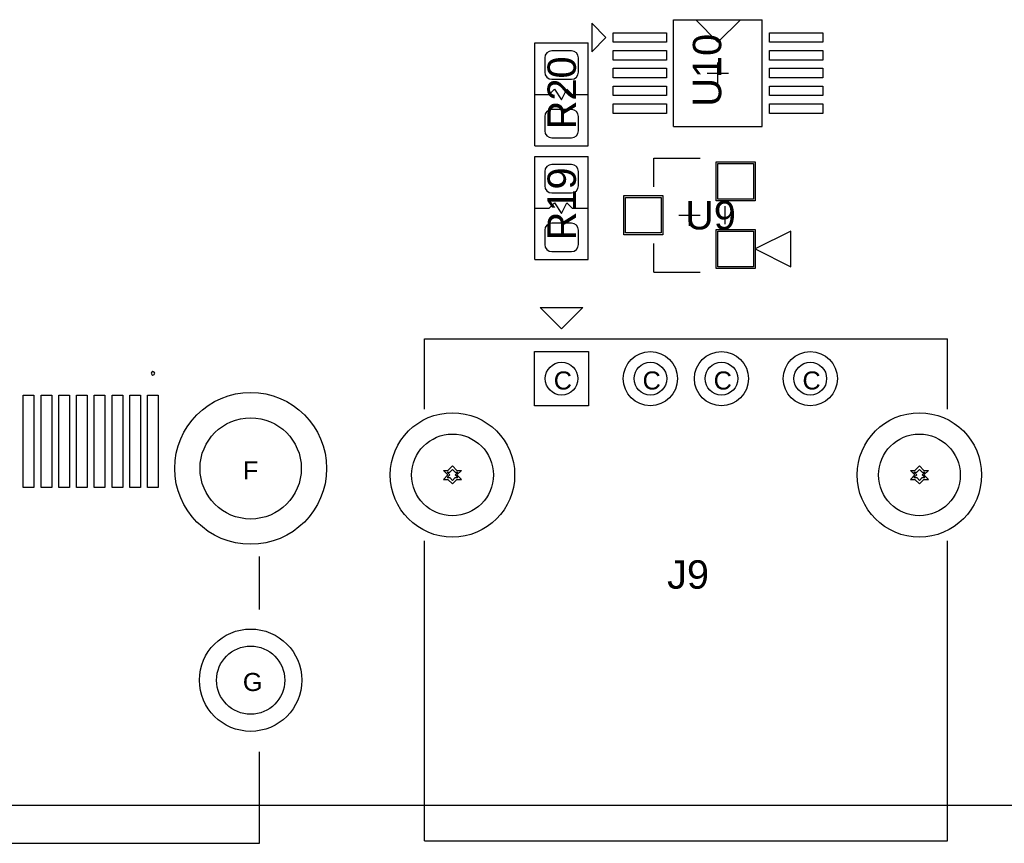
# Model space of a CAD drawing. Header units: inches. Extents: x -4 to 282, y -17 to 94.
# Tile 15 of 31: x 59 to 86, y -1 to 22. Entities that reach past the tile are written whole.
import ezdxf

# ---------------------------------------------------------------- set-up
doc = ezdxf.new("R2010")
doc.units = ezdxf.units.IN
for name, color, linetype in [('Bottom Solder', 6, 'Continuous'), ('Drill Drawing', 1, 'Continuous'), ('Keep-Out Layer', 6, 'Continuous'), ('Multi-Layer', 9, 'Continuous'), ('Pad Holes', 156, 'Continuous'), ('Top Overlay', 2, 'Continuous'), ('Top Paste', 8, 'Continuous'), ('Top Solder', 216, 'Continuous')]:
    doc.layers.add(name, color=color, linetype=linetype)
doc.styles.add('Arial', font='txt', dxfattribs={"height": 0.2})

msp = doc.modelspace()

# ---------------------------------------------------------------- linework, layer by layer
at = {"layer": 'Bottom Solder'}
for p, q in [((73.238, 12.762), (74.762, 12.762)), ((73.238, 11.238), (73.238, 12.762)), ((74.762, 12.762), (74.762, 11.238)), ((74.762, 11.238), (73.238, 11.238))]:
    msp.add_line(p, q, dxfattribs=at)
for centre, radius in [((76.5, 12), 0.762), ((78.5, 12), 0.762), ((81, 12), 0.762), ((65.25, 9.475), 2.137), ((70.93, 9.29), 1.75), ((84.07, 9.29), 1.75), ((65.25, 3.515), 1.44)]:
    msp.add_circle(centre, radius, dxfattribs=at)
at = {"layer": 'Drill Drawing'}
for p, q in [((70.803, 9.417), (70.93, 9.544)), ((70.854, 9.366), (70.93, 9.442)), ((70.93, 9.544), (71.057, 9.417)), ((70.93, 9.442), (71.006, 9.366)), ((83.943, 9.417), (84.07, 9.544)), ((83.994, 9.366), (84.07, 9.442)), ((84.07, 9.544), (84.197, 9.417)), ((84.07, 9.442), (84.146, 9.366)), ((70.676, 9.417), (70.803, 9.29)), ((70.676, 9.417), (70.803, 9.417)), ((70.676, 9.163), (70.803, 9.29)), ((70.676, 9.163), (70.803, 9.163)), ((70.778, 9.366), (70.854, 9.29)), ((70.778, 9.366), (70.854, 9.366)), ((70.778, 9.214), (70.854, 9.29)), ((70.778, 9.214), (70.854, 9.214)), ((70.803, 9.163), (70.93, 9.036)), ((70.854, 9.214), (70.93, 9.138)), ((70.93, 9.138), (71.006, 9.214)), ((70.93, 9.036), (71.057, 9.163)), ((71.006, 9.366), (71.082, 9.366)), ((71.006, 9.29), (71.082, 9.366)), ((71.006, 9.29), (71.082, 9.214)), ((71.006, 9.214), (71.082, 9.214)), ((71.057, 9.417), (71.184, 9.417)), ((71.057, 9.29), (71.184, 9.417)), ((71.057, 9.29), (71.184, 9.163)), ((71.057, 9.163), (71.184, 9.163)), ((83.816, 9.417), (83.943, 9.29)), ((83.816, 9.417), (83.943, 9.417)), ((83.816, 9.163), (83.943, 9.29)), ((83.816, 9.163), (83.943, 9.163)), ((83.918, 9.366), (83.994, 9.29)), ((83.918, 9.366), (83.994, 9.366)), ((83.918, 9.214), (83.994, 9.29)), ((83.918, 9.214), (83.994, 9.214)), ((83.943, 9.163), (84.07, 9.036)), ((83.994, 9.214), (84.07, 9.138)), ((84.07, 9.138), (84.146, 9.214)), ((84.07, 9.036), (84.197, 9.163)), ((84.146, 9.366), (84.222, 9.366)), ((84.146, 9.29), (84.222, 9.366)), ((84.146, 9.29), (84.222, 9.214)), ((84.146, 9.214), (84.222, 9.214)), ((84.197, 9.417), (84.324, 9.417)), ((84.197, 9.29), (84.324, 9.417)), ((84.197, 9.29), (84.324, 9.163)), ((84.197, 9.163), (84.324, 9.163))]:
    msp.add_line(p, q, dxfattribs=at)
at = {"layer": 'Keep-Out Layer'}
msp.add_line((1, 0), (169, 0), dxfattribs=at)
at = {"layer": 'Multi-Layer'}
for p, q in [((73.238, 12.762), (74.762, 12.762)), ((73.238, 11.238), (73.238, 12.762)), ((74.762, 12.762), (74.762, 11.238)), ((74.762, 11.238), (73.238, 11.238))]:
    msp.add_line(p, q, dxfattribs=at)
for centre, radius in [((76.5, 12), 0.762), ((78.5, 12), 0.762), ((81, 12), 0.762), ((65.25, 9.475), 2.137), ((70.93, 9.29), 1.75), ((84.07, 9.29), 1.75), ((65.25, 3.515), 1.44)]:
    msp.add_circle(centre, radius, dxfattribs=at)
at = {"layer": 'Pad Holes'}
for centre, radius in [((74, 12), 0.46), ((76.5, 12), 0.46), ((78.5, 12), 0.46), ((81, 12), 0.46), ((65.25, 9.475), 1.425), ((70.93, 9.29), 1.15), ((84.07, 9.29), 1.15), ((65.25, 3.515), 0.96)]:
    msp.add_circle(centre, radius, dxfattribs=at)
at = {"layer": 'Top Overlay'}
for p, q in [((75.25, 21.6), (74.85, 22)), ((74.85, 22), (74.85, 21.2)), ((77.15, 19.1), (77.15, 22.1)), ((77.15, 22.1), (79.65, 22.1)), ((77.775, 22.096), (78.4, 21.471)), ((78.4, 21.466), (79.035, 22.101)), ((79.65, 19.1), (79.65, 22.1)), ((73.25, 21.45), (74.75, 21.45)), ((73.25, 18.55), (73.25, 21.45)), ((74.75, 18.55), (74.75, 21.45)), ((74.85, 21.2), (75.25, 21.6)), ((78.4, 20.3), (78.4, 20.9)), ((78.1, 20.6), (78.7, 20.6)), ((73.25, 20), (73.65, 20)), ((73.65, 20), (73.8, 20.15)), ((73.8, 20.15), (74, 19.85)), ((74, 19.85), (74.15, 20.15)), ((74.15, 20.15), (74.3, 20)), ((74.3, 20), (74.75, 20)), ((77.15, 19.1), (79.65, 19.1)), ((73.25, 18.55), (74.75, 18.55)), ((73.25, 18.25), (74.75, 18.25)), ((73.25, 15.35), (73.25, 18.25)), ((74.75, 15.35), (74.75, 18.25)), ((76.6, 18.2), (77.9, 18.2)), ((76.6, 17.4), (76.6, 18.2)), ((73.65, 16.8), (73.8, 16.95)), ((73.8, 16.95), (74, 16.65)), ((74, 16.65), (74.15, 16.95)), ((74.15, 16.95), (74.3, 16.8)), ((73.25, 16.8), (73.65, 16.8)), ((74.3, 16.8), (74.75, 16.8)), ((77.6, 16.3), (77.6, 16.9)), ((78.6, 16.35), (78.6, 16.85)), ((77.3, 16.6), (77.9, 16.6)), ((80.45, 16.15), (79.45, 15.65)), ((80.45, 15.15), (80.45, 16.15)), ((76.6, 15), (76.6, 15.8)), ((79.45, 15.65), (79.45, 15.65)), ((79.45, 15.65), (80.45, 15.15)), ((73.25, 15.35), (74.75, 15.35)), ((76.6, 15), (77.9, 15)), ((73.4, 14), (74.6, 14)), ((73.4, 14), (74, 13.4)), ((74, 13.4), (73.4, 14)), ((73.4, 14), (73.4, 14)), ((73.4, 14), (74.6, 14)), ((74, 13.4), (74.6, 14)), ((74.6, 14), (74, 13.4)), ((70.14, 11.14), (70.14, 13.12)), ((70.14, 13.12), (84.86, 13.12)), ((84.86, 11.14), (84.86, 13.12)), ((70.14, -1.01), (70.14, 7.44)), ((84.86, -1.01), (84.86, 7.44)), ((65.5, 5.5), (65.5, 7)), ((65.5, -1.075), (65.5, 1.5)), ((50.5, -1.075), (65.5, -1.075)), ((70.14, -1.01), (84.86, -1.01))]:
    msp.add_line(p, q, dxfattribs=at)
for start, end in [(90, 270), (270, 90)]:
    msp.add_arc((62.5, 12.15), 0.05, start, end, dxfattribs=at)
at = {"layer": 'Top Paste'}
for p, q in [((75.45, 21.465), (75.45, 21.735)), ((75.45, 21.735), (76.95, 21.735)), ((76.95, 21.735), (76.95, 21.465)), ((79.85, 21.465), (79.85, 21.735)), ((79.85, 21.735), (81.35, 21.735)), ((81.35, 21.735), (81.35, 21.465)), ((76.95, 21.465), (75.45, 21.465)), ((81.35, 21.465), (79.85, 21.465)), ((74.275, 21.225), (73.725, 21.225)), ((75.45, 20.965), (75.45, 21.235)), ((75.45, 21.235), (76.95, 21.235)), ((76.95, 21.235), (76.95, 20.965)), ((79.85, 20.965), (79.85, 21.235)), ((79.85, 21.235), (81.35, 21.235)), ((81.35, 21.235), (81.35, 20.965)), ((73.525, 21.025), (73.525, 20.625)), ((74.475, 20.625), (74.475, 21.025)), ((76.95, 20.965), (75.45, 20.965)), ((81.35, 20.965), (79.85, 20.965)), ((75.45, 20.465), (75.45, 20.735)), ((75.45, 20.735), (76.95, 20.735)), ((76.95, 20.735), (76.95, 20.465)), ((79.85, 20.465), (79.85, 20.735)), ((79.85, 20.735), (81.35, 20.735)), ((81.35, 20.735), (81.35, 20.465)), ((73.725, 20.425), (74.275, 20.425)), ((76.95, 20.465), (75.45, 20.465)), ((75.45, 19.965), (75.45, 20.235)), ((75.45, 20.235), (76.95, 20.235)), ((76.95, 20.235), (76.95, 19.965)), ((81.35, 20.465), (79.85, 20.465)), ((79.85, 19.965), (79.85, 20.235)), ((79.85, 20.235), (81.35, 20.235)), ((81.35, 20.235), (81.35, 19.965)), ((76.95, 19.965), (75.45, 19.965)), ((81.35, 19.965), (79.85, 19.965)), ((75.45, 19.465), (75.45, 19.735)), ((75.45, 19.735), (76.95, 19.735)), ((76.95, 19.735), (76.95, 19.465)), ((79.85, 19.465), (79.85, 19.735)), ((79.85, 19.735), (81.35, 19.735)), ((81.35, 19.735), (81.35, 19.465)), ((74.275, 19.575), (73.725, 19.575)), ((76.95, 19.465), (75.45, 19.465)), ((81.35, 19.465), (79.85, 19.465)), ((73.525, 19.375), (73.525, 18.975)), ((74.475, 18.975), (74.475, 19.375)), ((73.725, 18.775), (74.275, 18.775)), ((74.275, 18.025), (73.725, 18.025)), ((78.4, 17.05), (78.4, 18.05)), ((78.4, 18.05), (79.4, 18.05)), ((79.4, 18.05), (79.4, 17.05)), ((73.525, 17.825), (73.525, 17.425)), ((74.475, 17.425), (74.475, 17.825)), ((73.725, 17.225), (74.275, 17.225)), ((75.8, 16.1), (75.8, 17.1)), ((75.8, 17.1), (76.8, 17.1)), ((76.8, 17.1), (76.8, 16.1)), ((79.4, 17.05), (78.4, 17.05)), ((74.275, 16.375), (73.725, 16.375)), ((73.525, 16.175), (73.525, 15.775)), ((74.475, 15.775), (74.475, 16.175)), ((76.8, 16.1), (75.8, 16.1)), ((78.4, 15.15), (78.4, 16.15)), ((78.4, 16.15), (79.4, 16.15)), ((79.4, 16.15), (79.4, 15.15)), ((73.725, 15.575), (74.275, 15.575)), ((79.4, 15.15), (78.4, 15.15)), ((58.85, 8.935), (58.85, 11.535)), ((58.85, 11.535), (59.15, 11.535)), ((59.15, 11.535), (59.15, 8.935)), ((59.35, 8.935), (59.35, 11.535)), ((59.35, 11.535), (59.65, 11.535)), ((59.65, 11.535), (59.65, 8.935)), ((59.85, 8.935), (59.85, 11.535)), ((59.85, 11.535), (60.15, 11.535)), ((60.15, 11.535), (60.15, 8.935)), ((60.35, 8.935), (60.35, 11.535)), ((60.35, 11.535), (60.65, 11.535)), ((60.65, 11.535), (60.65, 8.935)), ((60.85, 8.935), (60.85, 11.535)), ((60.85, 11.535), (61.15, 11.535)), ((61.15, 11.535), (61.15, 8.935)), ((61.35, 8.935), (61.35, 11.535)), ((61.35, 11.535), (61.65, 11.535)), ((61.65, 11.535), (61.65, 8.935)), ((61.85, 8.935), (61.85, 11.535)), ((61.85, 11.535), (62.15, 11.535)), ((62.15, 11.535), (62.15, 8.935)), ((62.35, 8.935), (62.35, 11.535)), ((62.35, 11.535), (62.65, 11.535)), ((62.65, 11.535), (62.65, 8.935)), ((59.15, 8.935), (58.85, 8.935)), ((59.65, 8.935), (59.35, 8.935)), ((60.15, 8.935), (59.85, 8.935)), ((60.65, 8.935), (60.35, 8.935)), ((61.15, 8.935), (60.85, 8.935)), ((61.65, 8.935), (61.35, 8.935)), ((62.15, 8.935), (61.85, 8.935)), ((62.65, 8.935), (62.35, 8.935))]:
    msp.add_line(p, q, dxfattribs=at)
for centre, start, end in [((73.725, 21.025), 90, 180), ((74.275, 21.025), 0, 90), ((73.725, 20.625), 180, 270), ((74.275, 20.625), 270, 0), ((73.725, 19.375), 90, 180), ((74.275, 19.375), 0, 90), ((73.725, 18.975), 180, 270), ((74.275, 18.975), 270, 0), ((73.725, 17.825), 90, 180), ((74.275, 17.825), 0, 90), ((73.725, 17.425), 180, 270), ((74.275, 17.425), 270, 0), ((73.725, 16.175), 90, 180), ((74.275, 16.175), 0, 90), ((73.725, 15.775), 180, 270), ((74.275, 15.775), 270, 0)]:
    msp.add_arc(centre, 0.2, start, end, dxfattribs=at)
at = {"layer": 'Top Solder'}
for p, q in [((75.45, 21.465), (75.45, 21.735)), ((75.45, 21.735), (76.95, 21.735)), ((76.95, 21.735), (76.95, 21.465)), ((79.85, 21.465), (79.85, 21.735)), ((79.85, 21.735), (81.35, 21.735)), ((81.35, 21.735), (81.35, 21.465)), ((76.95, 21.465), (75.45, 21.465)), ((81.35, 21.465), (79.85, 21.465)), ((74.275, 21.225), (73.725, 21.225)), ((75.45, 20.965), (75.45, 21.235)), ((75.45, 21.235), (76.95, 21.235)), ((76.95, 21.235), (76.95, 20.965)), ((79.85, 20.965), (79.85, 21.235)), ((79.85, 21.235), (81.35, 21.235)), ((81.35, 21.235), (81.35, 20.965)), ((73.525, 21.025), (73.525, 20.625)), ((74.475, 20.625), (74.475, 21.025)), ((76.95, 20.965), (75.45, 20.965)), ((81.35, 20.965), (79.85, 20.965)), ((75.45, 20.465), (75.45, 20.735)), ((75.45, 20.735), (76.95, 20.735)), ((76.95, 20.735), (76.95, 20.465)), ((79.85, 20.465), (79.85, 20.735)), ((79.85, 20.735), (81.35, 20.735)), ((81.35, 20.735), (81.35, 20.465)), ((73.725, 20.425), (74.275, 20.425)), ((76.95, 20.465), (75.45, 20.465)), ((75.45, 19.965), (75.45, 20.235)), ((75.45, 20.235), (76.95, 20.235)), ((76.95, 20.235), (76.95, 19.965)), ((81.35, 20.465), (79.85, 20.465)), ((79.85, 19.965), (79.85, 20.235)), ((79.85, 20.235), (81.35, 20.235)), ((81.35, 20.235), (81.35, 19.965)), ((76.95, 19.965), (75.45, 19.965)), ((81.35, 19.965), (79.85, 19.965)), ((75.45, 19.465), (75.45, 19.735)), ((75.45, 19.735), (76.95, 19.735)), ((76.95, 19.735), (76.95, 19.465)), ((79.85, 19.465), (79.85, 19.735)), ((79.85, 19.735), (81.35, 19.735)), ((81.35, 19.735), (81.35, 19.465)), ((74.275, 19.575), (73.725, 19.575)), ((76.95, 19.465), (75.45, 19.465)), ((81.35, 19.465), (79.85, 19.465)), ((73.525, 19.375), (73.525, 18.975)), ((74.475, 18.975), (74.475, 19.375)), ((73.725, 18.775), (74.275, 18.775)), ((74.275, 18.025), (73.725, 18.025)), ((78.35, 17), (78.35, 18.1)), ((78.35, 18.1), (79.45, 18.1)), ((79.45, 18.1), (79.45, 17)), ((73.525, 17.825), (73.525, 17.425)), ((74.475, 17.425), (74.475, 17.825)), ((73.725, 17.225), (74.275, 17.225)), ((75.75, 16.05), (75.75, 17.15)), ((75.75, 17.15), (76.85, 17.15)), ((76.85, 17.15), (76.85, 16.05)), ((79.45, 17), (78.35, 17)), ((74.275, 16.375), (73.725, 16.375)), ((73.525, 16.175), (73.525, 15.775)), ((74.475, 15.775), (74.475, 16.175)), ((78.35, 15.1), (78.35, 16.2)), ((78.35, 16.2), (79.45, 16.2)), ((79.45, 16.2), (79.45, 15.1)), ((76.85, 16.05), (75.75, 16.05)), ((73.725, 15.575), (74.275, 15.575)), ((79.45, 15.1), (78.35, 15.1)), ((73.238, 12.762), (74.762, 12.762)), ((73.238, 11.238), (73.238, 12.762)), ((74.762, 12.762), (74.762, 11.238)), ((58.85, 8.935), (58.85, 11.535)), ((58.85, 11.535), (59.15, 11.535)), ((59.15, 11.535), (59.15, 8.935)), ((59.35, 8.935), (59.35, 11.535)), ((59.35, 11.535), (59.65, 11.535)), ((59.65, 11.535), (59.65, 8.935)), ((59.85, 8.935), (59.85, 11.535)), ((59.85, 11.535), (60.15, 11.535)), ((60.15, 11.535), (60.15, 8.935)), ((60.35, 8.935), (60.35, 11.535)), ((60.35, 11.535), (60.65, 11.535)), ((60.65, 11.535), (60.65, 8.935)), ((60.85, 8.935), (60.85, 11.535)), ((60.85, 11.535), (61.15, 11.535)), ((61.15, 11.535), (61.15, 8.935)), ((61.35, 8.935), (61.35, 11.535)), ((61.35, 11.535), (61.65, 11.535)), ((61.65, 11.535), (61.65, 8.935)), ((61.85, 8.935), (61.85, 11.535)), ((61.85, 11.535), (62.15, 11.535)), ((62.15, 11.535), (62.15, 8.935)), ((62.35, 8.935), (62.35, 11.535)), ((62.35, 11.535), (62.65, 11.535)), ((62.65, 11.535), (62.65, 8.935)), ((74.762, 11.238), (73.238, 11.238)), ((59.15, 8.935), (58.85, 8.935)), ((59.65, 8.935), (59.35, 8.935)), ((60.15, 8.935), (59.85, 8.935)), ((60.65, 8.935), (60.35, 8.935)), ((61.15, 8.935), (60.85, 8.935)), ((61.65, 8.935), (61.35, 8.935)), ((62.15, 8.935), (61.85, 8.935)), ((62.65, 8.935), (62.35, 8.935))]:
    msp.add_line(p, q, dxfattribs=at)
for centre, radius in [((76.5, 12), 0.762), ((78.5, 12), 0.762), ((81, 12), 0.762), ((65.25, 9.475), 2.137), ((70.93, 9.29), 1.75), ((84.07, 9.29), 1.75), ((65.25, 3.515), 1.44)]:
    msp.add_circle(centre, radius, dxfattribs=at)
for centre, start, end in [((73.725, 21.025), 90, 180), ((74.275, 21.025), 0, 90), ((73.725, 20.625), 180, 270), ((74.275, 20.625), 270, 0), ((73.725, 19.375), 90, 180), ((74.275, 19.375), 0, 90), ((73.725, 18.975), 180, 270), ((74.275, 18.975), 270, 0), ((73.725, 17.825), 90, 180), ((74.275, 17.825), 0, 90), ((73.725, 17.425), 180, 270), ((74.275, 17.425), 270, 0), ((73.725, 16.175), 90, 180), ((74.275, 16.175), 0, 90), ((73.725, 15.775), 180, 270), ((74.275, 15.775), 270, 0)]:
    msp.add_arc(centre, 0.2, start, end, dxfattribs=at)

# ---------------------------------------------------------------- texts
at = {"layer": 'Drill Drawing', "style": 'Arial'}
for s, p in [('C', (73.78, 11.695)), ('C', (76.28, 11.695)), ('C', (78.28, 11.695)), ('C', (80.78, 11.695)), ('F', (65.03, 9.17)), ('G', (65.03, 3.21))]:
    msp.add_text(s, height=0.508, dxfattribs=at).set_placement(p)
at = {"layer": 'Top Overlay', "style": 'Arial'}
for s, p in [('U10', (78.494, 19.653)), ('R20', (74.404, 19.018)), ('R19', (74.404, 15.894))]:
    msp.add_text(s, height=0.8, rotation=90, dxfattribs=at).set_placement(p)
for s, p in [('U9', (77.478, 16.199)), ('J9', (76.97, 6.09))]:
    msp.add_text(s, height=0.8, dxfattribs=at).set_placement(p)

doc.saveas('drawing.dxf')
